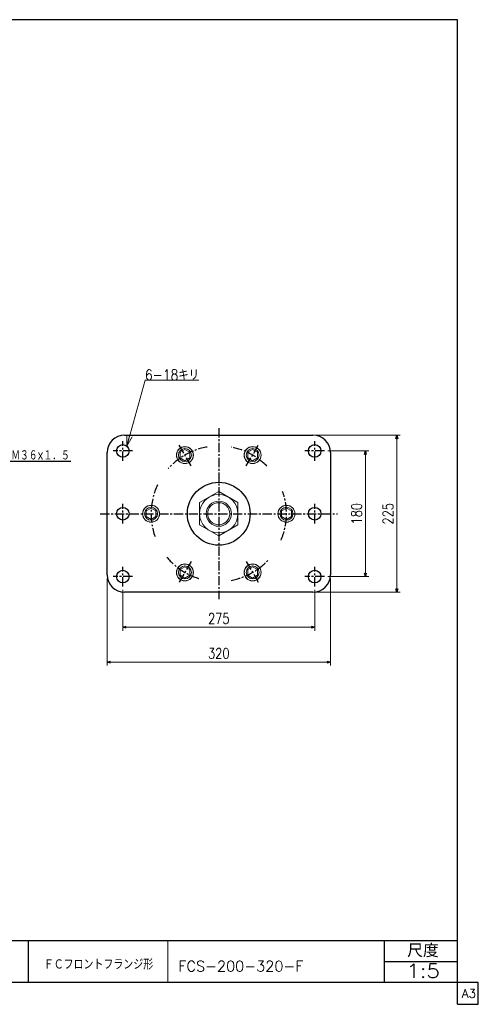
# Model space of a CAD drawing. Header units: millimetres. Extents: x -985 to 985, y -705 to 705.
# Tile 2 of 2: x 328 to 985, y -705 to 705. Entities that reach past the tile are written whole.
import ezdxf
from ezdxf.enums import TextEntityAlignment as Align

# ---------------------------------------------------------------- set-up
doc = ezdxf.new("R2010")
doc.units = ezdxf.units.MM
doc.header["$LTSCALE"] = 0.416667
doc.linetypes.add('CENTER', pattern=[50.8, 31.75, -6.35, 6.35, -6.35])
doc.layers.add('Layer0016', color=7, linetype='Continuous')
doc.layers.add('ZUWAKU', color=7, linetype='Continuous')
doc.styles.add('dcStyle0', font='txt.shx', dxfattribs={"width": 0.8, "bigfont": 'bigfont'})
doc.dimstyles.new('DaDimRotatedStyle', dxfattribs={"dimtxt": 15, "dimasz": 5.000003, "dimexe": 5, "dimexo": 1.666667, "dimgap": 5, "dimtad": 3, "dimdsep": 46, "dimtxsty": 'dcStyle0', "dimblk1": 'OPEN30', "dimblk2": 'OPEN30', "dimsah": 1, "dimcen": 0.09, "dimclrd": 4, "dimclre": 4, "dimclrt": 4, "dimadec": 0, "dimazin": 2, "dimtfac": 1, "dimtdec": 4, "dimtmove": 0, "dimatfit": 0, "dimfxl": 1, "dimarcsym": 0})

# ---------------------------------------------------------------- blocks, each defined once
blk = doc.blocks.new('DC_GROUP_Φ200_28')
at = {"color": 4, "linetype": 'Continuous', "lineweight": 13}
for p, q in [((613.1, 29.3), (585.6, 13.4)), ((640.6, 13.4), (613.1, 29.3)), ((585.6, 13.4), (585.6, -18.4)), ((640.6, -18.4), (640.6, 13.4)), ((585.6, -18.4), (613.1, -34.3)), ((613.1, -34.3), (640.6, -18.4))]:
    blk.add_line(p, q, dxfattribs=at)
for radius in [27.5, 18, 15.8]:
    blk.add_circle((613.1, -2.5), radius, dxfattribs=at)
blk = doc.blocks.new('DC_GROUP_Φ200_37')
at = {"color": 4, "linetype": 'Continuous', "lineweight": 18}
for p, q in [((481.3, 94.4), (481.4, 110)), ((481.3, 94.4), (485.3, 108.9)), ((489.1, 107.8), (481.3, 94.4))]:
    blk.add_line(p, q, dxfattribs=at)
blk = doc.blocks.new('DC_GROUP_Φ200_36')
at = {"color": 4, "linetype": 'Continuous', "lineweight": 13}
for p, q in [((481.3, 94.4), (507.4, 189)), ((507.4, 189), (584.4, 189))]:
    blk.add_line(p, q, dxfattribs=at)
at = {"linetype": 'Continuous'}
blk.add_blockref('DC_GROUP_Φ200_37', (0, 0), dxfattribs=at)
at = {"color": 4, "style": 'dcStyle0', "width": 0.80625}
blk.add_text('6-18キリ', height=15, dxfattribs=at).set_placement((507.4, 189), (584.8, 189), align=Align.FIT)
blk = doc.blocks.new('DC_GROUP_Φ200_38')
at = {"color": 4, "linetype": 'Continuous', "lineweight": 13}
for p, q in [((564.6, 89.6), (557.6, 85.5)), ((557.6, 85.5), (557.6, 77.5)), ((571.6, 85.5), (564.6, 89.6)), ((571.6, 77.5), (571.6, 85.5)), ((557.6, 77.5), (564.6, 73.4)), ((564.6, 73.4), (571.6, 77.5))]:
    blk.add_line(p, q, dxfattribs=at)
for radius in [12.2, 12, 9.23]:
    blk.add_circle((564.6, 81.5), radius, dxfattribs=at)
blk = doc.blocks.new('DC_GROUP_Φ200_39')
at = {"color": 4, "linetype": 'Continuous', "lineweight": 13}
for p, q in [((661.6, 89.6), (654.6, 85.5)), ((654.6, 85.5), (654.6, 77.5)), ((668.6, 85.5), (661.6, 89.6)), ((668.6, 77.5), (668.6, 85.5)), ((654.6, 77.5), (661.6, 73.4)), ((661.6, 73.4), (668.6, 77.5))]:
    blk.add_line(p, q, dxfattribs=at)
for radius in [12.2, 12, 9.23]:
    blk.add_circle((661.6, 81.5), radius, dxfattribs=at)
blk = doc.blocks.new('DC_GROUP_Φ200_40')
at = {"color": 4, "linetype": 'Continuous', "lineweight": 13}
for p, q in [((516.1, 5.6), (509.1, 1.5)), ((509.1, 1.5), (509.1, -6.5)), ((523.1, 1.5), (516.1, 5.6)), ((523.1, -6.5), (523.1, 1.5)), ((509.1, -6.5), (516.1, -10.6)), ((516.1, -10.6), (523.1, -6.5))]:
    blk.add_line(p, q, dxfattribs=at)
for radius in [12.2, 12, 9.23]:
    blk.add_circle((516.1, -2.5), radius, dxfattribs=at)
blk = doc.blocks.new('DC_GROUP_Φ200_41')
at = {"color": 4, "linetype": 'Continuous', "lineweight": 13}
for p, q in [((564.6, -78.4), (557.6, -82.5)), ((557.6, -82.5), (557.6, -90.5)), ((571.6, -82.5), (564.6, -78.4)), ((571.6, -90.5), (571.6, -82.5)), ((557.6, -90.5), (564.6, -94.6)), ((564.6, -94.6), (571.6, -90.5))]:
    blk.add_line(p, q, dxfattribs=at)
for radius in [12.2, 12, 9.23]:
    blk.add_circle((564.6, -86.5), radius, dxfattribs=at)
blk = doc.blocks.new('DC_GROUP_Φ200_42')
at = {"color": 4, "linetype": 'Continuous', "lineweight": 13}
for p, q in [((661.6, -78.4), (654.6, -82.5)), ((654.6, -82.5), (654.6, -90.5)), ((668.6, -82.5), (661.6, -78.4)), ((668.6, -90.5), (668.6, -82.5)), ((654.6, -90.5), (661.6, -94.6)), ((661.6, -94.6), (668.6, -90.5))]:
    blk.add_line(p, q, dxfattribs=at)
for radius in [12.2, 12, 9.23]:
    blk.add_circle((661.6, -86.5), radius, dxfattribs=at)
blk = doc.blocks.new('DC_GROUP_Φ200_43')
at = {"color": 4, "linetype": 'Continuous', "lineweight": 13}
for p, q in [((710.1, 5.6), (703.1, 1.5)), ((703.1, 1.5), (703.1, -6.5)), ((717.1, 1.5), (710.1, 5.6)), ((717.1, -6.5), (717.1, 1.5)), ((703.1, -6.5), (710.1, -10.6)), ((710.1, -10.6), (717.1, -6.5))]:
    blk.add_line(p, q, dxfattribs=at)
for radius in [12.2, 12, 9.23]:
    blk.add_circle((710.1, -2.5), radius, dxfattribs=at)
blk = doc.blocks.new('_OPEN30')
at = {"color": 0, "linetype": 'ByBlock', "lineweight": -2}
for p, q in [((-1, 0.267949), (0, 0)), ((0, 0), (-1, -0.267949)), ((0, 0), (-1, 0))]:
    blk.add_line(p, q, dxfattribs=at)
blk = doc.blocks.new('*D49')
at = {"layer": 'Layer0016', "color": 4, "linetype": 'Continuous', "lineweight": 13}
for p, q in [((475.6, -111.5), (475.6, -170)), ((750.6, -111.5), (750.6, -170)), ((475.6, -165), (750.6, -165))]:
    blk.add_line(p, q, dxfattribs=at)
at = {"layer": 'Layer0016', "color": 4, "xscale": 5.000004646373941, "yscale": 4.999982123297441}
for p, rotation in [((475.6, -165), 180), ((750.6, -165), 360)]:
    blk.add_blockref('_OPEN30', p, dxfattribs=dict(at, rotation=rotation))
at = {"layer": 'Layer0016', "color": 4, "insert": (613.1, -160), "char_height": 15, "width": 60.938, "attachment_point": 8, "style": 'dcStyle0'}
blk.add_mtext('\\T1.00;275', dxfattribs=at)
blk = doc.blocks.new('*D50')
at = {"layer": 'Layer0016', "color": 4, "linetype": 'Continuous', "lineweight": 13}
for p, q in [((453.1, -95), (453.1, -220)), ((773.1, -95), (773.1, -220)), ((453.1, -215), (773.1, -215))]:
    blk.add_line(p, q, dxfattribs=at)
at = {"layer": 'Layer0016', "color": 4, "xscale": 5.000004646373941, "yscale": 4.999982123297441}
for p, rotation in [((453.1, -215), 180), ((773.1, -215), 360)]:
    blk.add_blockref('_OPEN30', p, dxfattribs=dict(at, rotation=rotation))
at = {"layer": 'Layer0016', "color": 4, "insert": (613.1, -210), "char_height": 15, "width": 60.938, "attachment_point": 8, "style": 'dcStyle0'}
blk.add_mtext('\\T1.00;320', dxfattribs=at)
blk = doc.blocks.new('*D51')
at = {"layer": 'Layer0016', "color": 4, "linetype": 'Continuous', "lineweight": 13}
for p, q in [((769.6, 87.5), (828.1, 87.5)), ((823.1, -92.5), (823.1, 87.5)), ((769.6, -92.5), (828.1, -92.5))]:
    blk.add_line(p, q, dxfattribs=at)
at = {"layer": 'Layer0016', "color": 4, "xscale": 5.000004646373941, "yscale": 4.999982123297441}
for p, rotation in [((823.1, 87.5), 90), ((823.1, -92.5), 270)]:
    blk.add_blockref('_OPEN30', p, dxfattribs=dict(at, rotation=rotation))
at = {"layer": 'Layer0016', "color": 4, "insert": (818.1, -2.5), "char_height": 15, "width": 60.938, "attachment_point": 8, "rotation": 90, "style": 'dcStyle0'}
blk.add_mtext('\\T1.00;180', dxfattribs=at)
blk = doc.blocks.new('*D52')
at = {"layer": 'Layer0016', "color": 4, "linetype": 'Continuous', "lineweight": 13}
for p, q in [((753.1, 110), (873.1, 110)), ((868.1, -115), (868.1, 110)), ((753.1, -115), (873.1, -115))]:
    blk.add_line(p, q, dxfattribs=at)
at = {"layer": 'Layer0016', "color": 4, "xscale": 5.000004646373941, "yscale": 4.999982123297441}
for p, rotation in [((868.1, 110), 90), ((868.1, -115), 270)]:
    blk.add_blockref('_OPEN30', p, dxfattribs=dict(at, rotation=rotation))
at = {"layer": 'Layer0016', "color": 4, "insert": (863.1, -2.5), "char_height": 15, "width": 60.938, "attachment_point": 8, "rotation": 90, "style": 'dcStyle0'}
blk.add_mtext('\\T1.00;225', dxfattribs=at)

msp = doc.modelspace()

# ---------------------------------------------------------------- linework, layer by layer
at = {"color": 4, "linetype": 'Continuous', "lineweight": 25}
msp.add_line((310.866, 72.591), (401.29, 72.591), dxfattribs=at)
at = {"layer": 'Layer0016', "color": 4, "linetype": 'CENTER', "lineweight": 25}
for p, q in [((613.056, 120), (613.056, -125)), ((475.556, 73.5), (475.556, 101.5)), ((750.556, 73.5), (750.556, 101.5)), ((489.556, 87.5), (461.556, 87.5)), ((573.556, 65.916), (555.556, 97.093)), ((652.556, 65.916), (670.556, 97.093)), ((764.556, 87.5), (736.556, 87.5)), ((475.556, -16.5), (475.556, 11.5)), ((750.556, -16.5), (750.556, 11.5)), ((443.056, -2.5), (783.056, -2.5)), ((475.556, -106.5), (475.556, -78.5)), ((573.556, -70.916), (555.556, -102.093)), ((652.556, -70.916), (670.556, -102.093)), ((750.556, -106.5), (750.556, -78.5)), ((489.556, -92.5), (461.556, -92.5)), ((764.556, -92.5), (736.556, -92.5))]:
    msp.add_line(p, q, dxfattribs=at)
at = {"layer": 'Layer0016', "color": 4, "linetype": 'Continuous', "lineweight": 25}
for p, q in [((478.056, 110), (748.056, 110)), ((453.056, -90), (453.056, 85)), ((773.056, 85), (773.056, -90)), ((748.056, -115), (478.056, -115))]:
    msp.add_line(p, q, dxfattribs=at)
for centre, radius in [((475.556, 87.5), 9), ((750.556, 87.5), 9), ((613.056, -2.5), 45), ((475.556, -2.5), 9), ((750.556, -2.5), 9), ((475.556, -92.5), 9), ((750.556, -92.5), 9)]:
    msp.add_circle(centre, radius, dxfattribs=at)
for centre, start, end in [((478.056, 85), 90, 180), ((748.056, 85), 0, 90), ((478.056, -90), 180, 270), ((748.056, -90), 270, 0)]:
    msp.add_arc(centre, 25, start, end, dxfattribs=at)
at = {"layer": 'Layer0016', "color": 4, "linetype": 'CENTER', "lineweight": 25}
for start, end in [(99.814268, 138.152131), (44.608455, 79.09181), (154.709981, 199.766245), (336.984907, 19.278373), (220.022555, 253.586598), (280.563561, 317.971175)]:
    msp.add_arc((613.056, -2.5), 97, start, end, dxfattribs=at)
at = {"layer": 'ZUWAKU', "color": 5, "linetype": 'Continuous', "lineweight": 25}
for p, q in [((955, 705), (-985, 705)), ((955, -705), (955, 705)), ((985, -673.75), (-985, -673.75)), ((985, -705), (985, -673.75)), ((955, -705), (985, -705))]:
    msp.add_line(p, q, dxfattribs=at)
at = {"layer": 'ZUWAKU', "color": 4, "linetype": 'Continuous', "lineweight": 25}
for p, q in [((0, -613.75), (955, -613.75)), ((340, -613.75), (340, -673.75)), ((850.675, -673.75), (850.675, -613.75)), ((850.675, -643.75), (955, -643.75))]:
    msp.add_line(p, q, dxfattribs=at)
at = {"layer": 'ZUWAKU', "color": 4, "linetype": 'Continuous', "lineweight": 13}
msp.add_line((540, -613.75), (540, -673.75), dxfattribs=at)

# ---------------------------------------------------------------- block references
at = {"linetype": 'Continuous'}
for name in ['DC_GROUP_Φ200_36', 'DC_GROUP_Φ200_38', 'DC_GROUP_Φ200_39', 'DC_GROUP_Φ200_28', 'DC_GROUP_Φ200_40', 'DC_GROUP_Φ200_43', 'DC_GROUP_Φ200_41', 'DC_GROUP_Φ200_42']:
    msp.add_blockref(name, (0, 0), dxfattribs=at)

# ---------------------------------------------------------------- texts
at = {"color": 4, "style": 'dcStyle0'}
for s, height, width, p, p2 in [('Ｍ３６×１．５', 15, 0.666667, (315.666, 73.791), (399.666, 73.791)), ('FCS-200-320-F', 15, 0.92, (555.019, -657.862), (734.419, -657.862)), ('1:5', 20, 0.8, (881.887, -667.129), (929.887, -667.129))]:
    msp.add_text(s, height=height, dxfattribs=dict(at, width=width)).set_placement(p, p2, align=Align.FIT)
at = {"layer": 'ZUWAKU', "color": 4, "style": 'dcStyle0'}
for s, height, width, p, p2 in [('尺度', 19, 0.991667, (883.075, -637.65), (928.295, -637.65)), ('ＦＣフロントフランジ形', 15, 0.791667, (362.301, -655.187), (519.051, -655.187))]:
    msp.add_text(s, height=height, dxfattribs=dict(at, width=width)).set_placement(p, p2, align=Align.FIT)
at = {"layer": 'ZUWAKU', "color": 7, "style": 'dcStyle0', "width": 0.8}
msp.add_text('A3', height=12.5, dxfattribs=at).set_placement((961.537, -695.625), (981.537, -695.625), align=Align.FIT)

# ---------------------------------------------------------------- dimensions: what is measured, and where the dimension line sits
at = {"layer": 'Layer0016', "linetype": 'Continuous', "lineweight": 13}
for base, p1, p2, picture, middle in [((868.056, 110), (751.389, -115), (751.389, 110), '*D52', (868.056, -2.5)), ((823.056, 87.5), (767.889, -92.5), (767.889, 87.5), '*D51', (823.056, -2.5))]:
    dim = msp.add_linear_dim(base=base, p1=p1, p2=p2, angle=90, dimstyle='DaDimRotatedStyle', override={"dimtxt": 15, "dimasz": 5.000003, "dimexe": 5, "dimexo": 1.666667, "dimgap": 5, "dimtad": 3, "dimtih": 0, "dimtoh": 0, "dimdec": 2, "dimzin": 8, "dimtxsty": 'dcStyle0', "dimblk1": 'OPEN30', "dimblk2": 'OPEN30', "dimsah": 1, "dimclrd": 4, "dimclre": 4, "dimclrt": 4, "dimazin": 2, "dimtofl": 1, "dimatfit": 0, "dimtolj": 0, "dimtzin": 8}, dxfattribs=at)
    dim.commit()
    dim.dimension.update_dxf_attribs({"geometry": picture, "text_midpoint": middle})
for base, p1, p2, picture, middle in [((773.056, -215), (453.056, -93.333), (773.056, -93.333), '*D50', (613.056, -215)), ((750.556, -165), (475.556, -109.833), (750.556, -109.833), '*D49', (613.056, -165))]:
    dim = msp.add_linear_dim(base=base, p1=p1, p2=p2, dimstyle='DaDimRotatedStyle', override={"dimtxt": 15, "dimasz": 5.000003, "dimexe": 5, "dimexo": 1.666667, "dimgap": 5, "dimtad": 3, "dimtih": 0, "dimtoh": 0, "dimdec": 2, "dimzin": 8, "dimtxsty": 'dcStyle0', "dimblk1": 'OPEN30', "dimblk2": 'OPEN30', "dimsah": 1, "dimclrd": 4, "dimclre": 4, "dimclrt": 4, "dimazin": 2, "dimtofl": 1, "dimatfit": 0, "dimtolj": 0, "dimtzin": 8}, dxfattribs=at)
    dim.commit()
    dim.dimension.update_dxf_attribs({"geometry": picture, "text_midpoint": middle})

doc.saveas('drawing.dxf')
